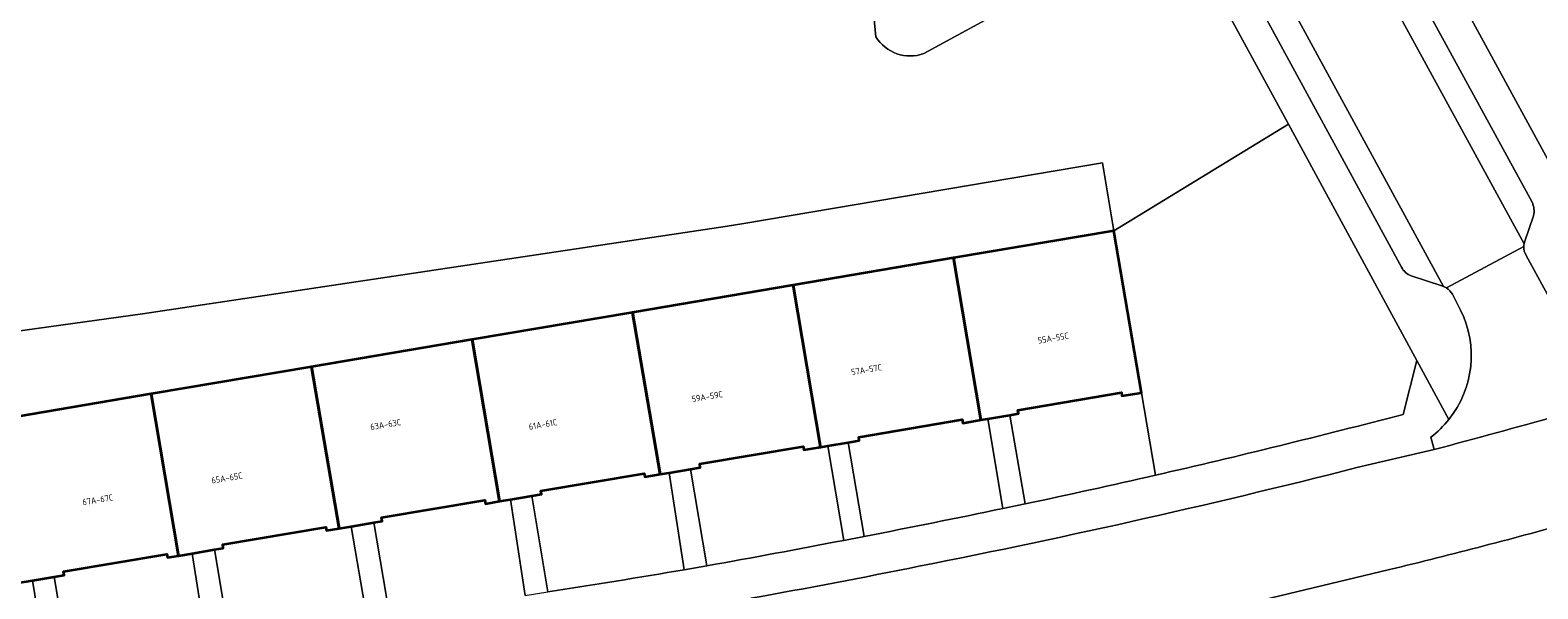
# Model space of a CAD drawing. Header units: metres. Extents: x 154991 to 155595, y 461305 to 461800.
# Tile 8 of 88: x 155079 to 155165, y 461356 to 461388. Entities that reach past the tile are written whole.
import ezdxf
from ezdxf.enums import TextEntityAlignment as Align

# ---------------------------------------------------------------- set-up
doc = ezdxf.new("R2010")
doc.units = ezdxf.units.M
for name, color, linetype, lineweight in [('B-WE-GR-BEPLANTING_CULTUUR_BODEMBEDEKKER-GV', 90, 'Continuous', 18), ('B-WE-GR-BEPLANTING_CULTUUR_HEESTERS-GV', 90, 'Continuous', 18), ('B-WE-GR-GROENVOORZIENING-GV', 80, 'Continuous', 18), ('B-WE-OG-BEBOUWING-GV', 7, 'Continuous', 35), ('B-WE-OG-BEBOUWING-T18', 10, 'Continuous', 18), ('B-WE-OG-TERREIN_BEGROEID-GV', 7, 'Continuous', 18), ('B-WE-OG-TERREIN_ERF-GV', 7, 'Continuous', 18), ('B-WE-VH-VERHARDING_ASFALT-GV', 252, 'Continuous', 18), ('B-WE-VH-VERHARDING_BETONSTRAATSTEEN-GV', 7, 'Continuous', 18), ('B-WE-VH-VERHARDING_STRAATBAKSTEEN-GV', 252, 'Continuous', 18), ('B-WE-VH-VERHARDING_TEGEL-GV', 252, 'Continuous', 18)]:
    doc.layers.add(name, color=color, linetype=linetype, lineweight=lineweight)
doc.styles.add('NLCS-ISO-M200-T18', font='NLCS-ISO.ttf', dxfattribs={"height": 0.36})

msp = doc.modelspace()

# ---------------------------------------------------------------- linework, layer by layer
at = {"layer": 'B-WE-GR-BEPLANTING_CULTUUR_BODEMBEDEKKER-GV', "flags": 128}
msp.add_lwpolyline([(155167.31, 461394.118), (155166.561, 461396.014), (155158.434, 461392.947), (155167.039, 461377.125), (155168.351, 461374.748), (155169.365, 461372.911), (155173.268, 461370.482), (155176.229, 461371.457), (155175.457, 461373.162), (155174.35, 461375.604), (155170.591, 461385.391), (155170.752, 461385.453), (155168.948, 461390.381), (155168.807, 461390.325), (155168.058, 461392.221)], close=True, dxfattribs=at)
for points in [[(155142.022, 461367.198), (155140.911, 461367.01), (155140.877, 461367.206), (155134.978, 461366.206), (155135.012, 461366.005), (155134.525, 461365.922), (155135.384, 461360.854)], [(155142.822, 461362.488), (155142.022, 461367.198)], [(155134.122, 461360.59), (155133.255, 461365.707), (155132.87, 461365.642), (155131.838, 461365.467), (155131.805, 461365.661), (155125.9, 461364.66), (155125.932, 461364.472), (155125.292, 461364.363), (155126.202, 461358.995)], [(155125.056, 461358.773), (155124.142, 461364.168), (155123.716, 461364.096), (155122.763, 461363.935), (155122.729, 461364.135), (155116.827, 461363.135), (155116.861, 461362.935), (155116.304, 461362.841), (155117.241, 461357.322)], [(155115.946, 461357.098), (155115.085, 461362.634), (155114.563, 461362.546), (155113.692, 461362.398), (155113.659, 461362.596), (155107.761, 461361.597), (155107.794, 461361.404), (155107.254, 461361.312), (155108.165, 461355.83)], [(155106.862, 461355.631), (155106.04, 461361.107), (155105.41, 461361), (155104.612, 461360.865), (155104.578, 461361.066), (155098.686, 461360.067), (155098.719, 461359.869), (155098.237, 461359.787), (155099.127, 461354.53)], [(155097.836, 461354.357), (155096.953, 461359.57), (155096.256, 461359.452), (155095.537, 461359.33), (155095.504, 461359.526), (155089.618, 461358.528), (155089.651, 461358.329), (155089.148, 461358.243), (155089.976, 461353.358)], [(155088.637, 461353.204), (155087.883, 461358.029), (155087.104, 461357.897), (155086.473, 461357.79), (155086.439, 461357.988), (155080.544, 461356.99), (155080.577, 461356.794), (155080.003, 461356.697), (155080.731, 461352.401), (155080.834, 461352.411)]]:
    msp.add_lwpolyline(points, dxfattribs=at)
at = {"layer": 'B-WE-GR-BEPLANTING_CULTUUR_BODEMBEDEKKER-GV'}
for points in [[(155135.384, 461360.854, 0.004491), (155142.822, 461362.488)], [(155126.202, 461358.995, 0.003666), (155134.122, 461360.59)], [(155117.241, 461357.322, 0.003702), (155125.056, 461358.773)], [(155108.165, 461355.83, 0.004359), (155115.946, 461357.098)]]:
    msp.add_lwpolyline(points, format="xyb", dxfattribs=at)
at = {"layer": 'B-WE-GR-BEPLANTING_CULTUUR_HEESTERS-GV', "flags": 128}
msp.add_lwpolyline([(155076.028, 461351.962), (155079.462, 461352.283), (155078.769, 461356.487), (155077.95, 461356.349), (155076.387, 461365.576), (155085.54, 461367.127), (155094.693, 461368.678), (155103.845, 461370.229), (155112.998, 461371.781), (155122.151, 461373.332), (155131.304, 461374.883), (155140.457, 461376.434), (155139.799, 461380.32), (155119.344, 461376.854), (155118.275, 461376.673), (155085.05, 461371.701), (155075.714, 461370.411), (155073.259, 461369.428), (155071.454, 461367.022), (155070.752, 461364.869), (155070.368, 461364.145), (155069.194, 461363.868), (155069.516, 461363.109), (155068.638, 461362.724)], dxfattribs=at)
at = {"layer": 'B-WE-GR-GROENVOORZIENING-GV', "flags": 128}
for points in [[(155144.017, 461394.263), (155142.461, 461397.12), (155132.442, 461391.783), (155127.502, 461389.054), (155126.756, 461388.695), (155126.871, 461387.499)], [(155129.615, 461386.544), (155134.4, 461389.159), (155142.823, 461393.982), (155143.577, 461393.942), (155144.017, 461394.263)]]:
    msp.add_lwpolyline(points, dxfattribs=at)
at = {"layer": 'B-WE-GR-GROENVOORZIENING-GV'}
msp.add_lwpolyline([(155126.871, 461387.499, 0.351043), (155129.615, 461386.544)], format="xyb", dxfattribs=at)
at = {"layer": 'B-WE-OG-BEBOUWING-GV', "flags": 128}
for points in [[(155131.304, 461374.883), (155132.87, 461365.642), (155133.255, 461365.707), (155134.525, 461365.922), (155135.012, 461366.005), (155134.978, 461366.206), (155140.877, 461367.206), (155140.911, 461367.01), (155142.022, 461367.198), (155140.457, 461376.434)], [(155123.716, 461364.096), (155124.142, 461364.168), (155125.292, 461364.363), (155125.932, 461364.472), (155125.9, 461364.66), (155131.805, 461365.661), (155131.838, 461365.467), (155132.87, 461365.642), (155131.304, 461374.883), (155122.151, 461373.332)], [(155114.563, 461362.546), (155115.085, 461362.634), (155116.304, 461362.841), (155116.861, 461362.935), (155116.827, 461363.135), (155122.729, 461364.135), (155122.763, 461363.935), (155123.716, 461364.096), (155122.151, 461373.332), (155112.998, 461371.781)], [(155112.998, 461371.781), (155103.845, 461370.229), (155105.41, 461361), (155106.04, 461361.107), (155107.254, 461361.312), (155107.794, 461361.404), (155107.761, 461361.597), (155113.659, 461362.596), (155113.692, 461362.398), (155114.563, 461362.546)], [(155096.953, 461359.57), (155098.237, 461359.787), (155098.719, 461359.869), (155098.686, 461360.067), (155104.578, 461361.066), (155104.612, 461360.865), (155105.41, 461361), (155103.845, 461370.229), (155094.693, 461368.678), (155096.256, 461359.452)], [(155096.256, 461359.452), (155094.693, 461368.678), (155085.54, 461367.127), (155087.104, 461357.897), (155087.883, 461358.029), (155089.148, 461358.243), (155089.651, 461358.329), (155089.618, 461358.528), (155095.504, 461359.526), (155095.537, 461359.33)], [(155080.003, 461356.697), (155080.577, 461356.794), (155080.544, 461356.99), (155086.439, 461357.988), (155086.473, 461357.79), (155087.104, 461357.897), (155085.54, 461367.127), (155076.387, 461365.576), (155077.95, 461356.349), (155078.769, 461356.487)]]:
    msp.add_lwpolyline(points, close=True, dxfattribs=at)
at = {"layer": 'B-WE-OG-TERREIN_BEGROEID-GV', "flags": 128}
for points in [[(155075.714, 461370.411), (155085.05, 461371.701), (155118.275, 461376.673), (155119.344, 461376.854), (155139.799, 461380.32), (155140.457, 461376.434), (155150.404, 461382.511), (155144.017, 461394.263), (155143.577, 461393.942), (155142.823, 461393.982), (155134.4, 461389.159), (155129.615, 461386.544)], [(155126.871, 461387.499), (155126.756, 461388.695)], [(155157.393, 461369.654), (155150.404, 461382.511), (155140.457, 461376.434), (155142.022, 461367.198), (155142.822, 461362.488)], [(155156.949, 461365.96), (155157.729, 461369.036), (155157.393, 461369.654)]]:
    msp.add_lwpolyline(points, dxfattribs=at)
at = {"layer": 'B-WE-OG-TERREIN_BEGROEID-GV'}
for points in [[(155129.615, 461386.544, -0.351043), (155126.871, 461387.499)], [(155142.822, 461362.488, 0.007502), (155156.949, 461365.96)]]:
    msp.add_lwpolyline(points, format="xyb", dxfattribs=at)
at = {"layer": 'B-WE-OG-TERREIN_ERF-GV', "flags": 128}
for points in [[(155134.122, 461360.59), (155135.384, 461360.854), (155134.525, 461365.922), (155133.255, 461365.707)], [(155125.056, 461358.773), (155126.202, 461358.995), (155125.292, 461364.363), (155124.142, 461364.168)], [(155115.946, 461357.098), (155117.241, 461357.322), (155116.304, 461362.841), (155115.085, 461362.634)], [(155106.862, 461355.631), (155108.165, 461355.83), (155107.254, 461361.312), (155106.04, 461361.107)], [(155097.836, 461354.357), (155099.127, 461354.53), (155098.237, 461359.787), (155096.953, 461359.57)], [(155088.637, 461353.204), (155089.976, 461353.358), (155089.148, 461358.243), (155087.883, 461358.029)], [(155079.462, 461352.283), (155080.731, 461352.401), (155080.003, 461356.697), (155078.769, 461356.487)]]:
    msp.add_lwpolyline(points, close=True, dxfattribs=at)
at = {"layer": 'B-WE-VH-VERHARDING_ASFALT-GV', "flags": 128}
for points in [[(155163.853, 461375.691), (155143.186, 461413.531)], [(155141.259, 461406.303), (155159.249, 461373.265)], [(155159.42, 461373.179), (155163.834, 461375.54)], [(155158.726, 461363.96), (155155.118, 461363.125)], [(155141.881, 461353.637), (155145.163, 461354.467), (155156.171, 461357.104)]]:
    msp.add_lwpolyline(points, dxfattribs=at)
at = {"layer": 'B-WE-VH-VERHARDING_ASFALT-GV'}
for points in [[(155163.834, 461375.54, -0.033417), (155163.853, 461375.691)], [(155159.249, 461373.265, -0.049077), (155159.42, 461373.179)], [(155172.781, 461367.945, -0.009619), (155158.726, 461363.96)], [(155155.118, 461363.125, -0.013995), (155129.333, 461357.294)], [(155156.171, 461357.104, 0.008186), (155166.924, 461359.902)], [(155129.333, 461357.294, -0.005621), (155119.735, 461355.468)]]:
    msp.add_lwpolyline(points, format="xyb", dxfattribs=at)
at = {"layer": 'B-WE-VH-VERHARDING_BETONSTRAATSTEEN-GV', "flags": 128}
for points in [[(155163.834, 461375.54), (155159.42, 461373.179)], [(155165.418, 461372.386), (155163.963, 461375.031)], [(155159.757, 461372.811), (155160.232, 461371.899)], [(155158.534, 461364.664), (155158.726, 461363.96)], [(155156.171, 461357.104), (155145.163, 461354.467), (155145.657, 461352.524), (155146.271, 461349.577)]]:
    msp.add_lwpolyline(points, dxfattribs=at)
at = {"layer": 'B-WE-VH-VERHARDING_BETONSTRAATSTEEN-GV'}
for points in [[(155163.963, 461375.031, -0.147344), (155163.834, 461375.54)], [(155159.42, 461373.179, -0.131972), (155159.757, 461372.811)], [(155160.232, 461371.899, -0.291085), (155159.56, 461365.667)], [(155158.726, 461363.96, 0.009619), (155172.781, 461367.945)], [(155159.56, 461365.667, -0.061604), (155158.534, 461364.664)], [(155166.924, 461359.902, -0.008186), (155156.171, 461357.104)]]:
    msp.add_lwpolyline(points, format="xyb", dxfattribs=at)
at = {"layer": 'B-WE-VH-VERHARDING_STRAATBAKSTEEN-GV', "flags": 128}
for points in [[(155143.186, 461413.531), (155163.853, 461375.691)], [(155164.309, 461378.073), (155145.481, 461412.536)], [(155159.249, 461373.265), (155141.259, 461406.303)], [(155140.841, 461403.81), (155156.861, 461374.356)], [(155163.881, 461375.793), (155164.391, 461377.296)], [(155157.415, 461373.873), (155159.16, 461373.295)]]:
    msp.add_lwpolyline(points, dxfattribs=at)
at = {"layer": 'B-WE-VH-VERHARDING_STRAATBAKSTEEN-GV'}
for points in [[(155164.391, 461377.296, 0.157031), (155164.309, 461378.073)], [(155163.853, 461375.691, -0.023243), (155163.881, 461375.793)], [(155156.861, 461374.356, 0.207347), (155157.415, 461373.873)], [(155159.16, 461373.295, -0.02358), (155159.249, 461373.265)]]:
    msp.add_lwpolyline(points, format="xyb", dxfattribs=at)
at = {"layer": 'B-WE-VH-VERHARDING_TEGEL-GV', "flags": 128}
for points in [[(155145.481, 461412.536), (155164.309, 461378.073)], [(155171.738, 461368.611), (155169.365, 461372.911), (155168.351, 461374.748), (155167.039, 461377.125), (155158.434, 461392.947), (155157.528, 461394.6), (155155.235, 461398.825), (155154.106, 461400.87), (155153.32, 461402.308), (155151.842, 461405.016)], [(155156.861, 461374.356), (155140.841, 461403.81)], [(155144.017, 461394.263), (155150.404, 461382.511), (155157.393, 461369.654), (155157.729, 461369.036), (155159.56, 461365.667)], [(155164.391, 461377.296), (155163.881, 461375.793)], [(155163.963, 461375.031), (155165.418, 461372.386)], [(155159.16, 461373.295), (155157.415, 461373.873)], [(155160.232, 461371.899), (155159.757, 461372.811)], [(155159.56, 461365.667), (155157.729, 461369.036), (155156.949, 461365.96)], [(155155.118, 461363.125), (155158.726, 461363.96), (155158.534, 461364.664)], [(155135.384, 461360.854), (155134.122, 461360.59)], [(155126.202, 461358.995), (155125.056, 461358.773)], [(155117.241, 461357.322), (155115.946, 461357.098)]]:
    msp.add_lwpolyline(points, dxfattribs=at)
at = {"layer": 'B-WE-VH-VERHARDING_TEGEL-GV'}
for points in [[(155164.309, 461378.073, -0.157031), (155164.391, 461377.296)], [(155163.834, 461375.54, 0.147344), (155163.963, 461375.031)], [(155163.853, 461375.691, 0.033417), (155163.834, 461375.54)], [(155163.881, 461375.793, 0.023243), (155163.853, 461375.691)], [(155157.415, 461373.873, -0.207347), (155156.861, 461374.356)], [(155159.249, 461373.265, 0.02358), (155159.16, 461373.295)], [(155159.42, 461373.179, 0.049077), (155159.249, 461373.265)], [(155159.757, 461372.811, 0.131972), (155159.42, 461373.179)], [(155159.56, 461365.667, 0.291085), (155160.232, 461371.899)], [(155156.949, 461365.96, -0.007502), (155142.822, 461362.488)], [(155158.534, 461364.664, 0.061604), (155159.56, 461365.667)], [(155129.333, 461357.294, 0.013995), (155155.118, 461363.125)], [(155142.822, 461362.488, -0.004491), (155135.384, 461360.854)], [(155134.122, 461360.59, -0.003666), (155126.202, 461358.995)], [(155125.056, 461358.773, -0.003702), (155117.241, 461357.322)], [(155119.735, 461355.468, 0.005621), (155129.333, 461357.294)], [(155115.946, 461357.098, -0.004359), (155108.165, 461355.83)]]:
    msp.add_lwpolyline(points, format="xyb", dxfattribs=at)

# ---------------------------------------------------------------- texts
at = {"layer": 'B-WE-OG-BEBOUWING-T18', "style": 'NLCS-ISO-M200-T18'}
for s, p in [('55A-55C', (155136.991, 461370.317)), ('57A-57C', (155126.341, 461368.514)), ('59A-59C', (155117.254, 461366.975)), ('63A-63C', (155098.911, 461365.383)), ('61A-61C', (155107.884, 461365.388)), ('65A-65C', (155089.861, 461362.335)), ('67A-67C', (155082.49, 461361.087))]:
    msp.add_text(s, height=0.36, rotation=9.6, dxfattribs=at).set_placement(p, align=Align.MIDDLE)

doc.saveas('drawing.dxf')
